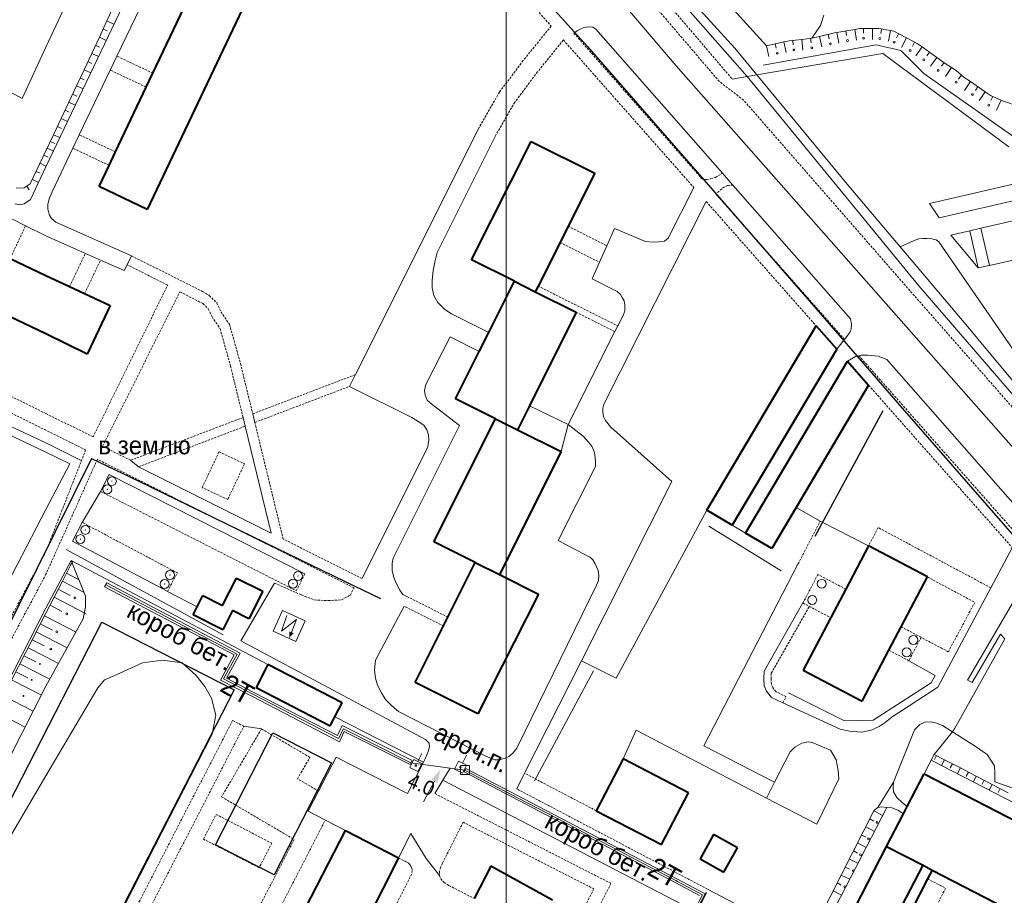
# Model space of a CAD drawing. Extents: x 13 to 4138, y -4831 to -1000.
# Tile 145 of 203: x 2994 to 3213, y -2775 to -2580. Entities that reach past the tile are written whole.
import ezdxf
from ezdxf.enums import TextEntityAlignment as Align

# ---------------------------------------------------------------- set-up
doc = ezdxf.new("R2010")
doc.units = 0
doc.header["$MEASUREMENT"] = 0
doc.linetypes.add('DASHED', pattern=[0.75, 0.5, -0.25])
for name, color, linetype in [('11', 7, 'CONTINUOUS'), ('16', 7, 'CONTINUOUS'), ('18', 7, 'CONTINUOUS'), ('19', 7, 'CONTINUOUS'), ('24', 7, 'CONTINUOUS'), ('37', 7, 'CONTINUOUS'), ('40', 7, 'CONTINUOUS'), ('6', 7, 'CONTINUOUS'), ('7', 7, 'CONTINUOUS'), ('границы команд_1', 10, 'CONTINUOUS'), ('ПЕШЕХОДНЫЕ_ДОРОЖКИ', 3, 'CONTINUOUS'), ('СПОРТИВНЫЕ_ПЛОЩАДКИ', 3, 'CONTINUOUS'), ('ТРОТУАРЫ', 7, 'CONTINUOUS')]:
    doc.layers.add(name, color=color, linetype=linetype)
doc.styles.get("Standard").update_dxf_attribs({"font": 'txt', "height": 0.2})

msp = doc.modelspace()

# ---------------------------------------------------------------- linework, layer by layer
at = {"layer": '11', "color": 253, "linetype": 'Continuous', "lineweight": 0}
for p, q in [((3129.04, -2559.12), (3153.42, -2585.95)), ((3156.15, -2592.28), (3129.74, -2562.18)), ((3153.42, -2585.95), (3158.33, -2591.91)), ((3194.36, -2638.93), (3156.15, -2592.28)), ((3158.33, -2591.91), (3178.77, -2616.69)), ((3178.77, -2616.69), (3190.19, -2630.2)), ((3190.19, -2630.2), (3194.74, -2635.58)), ((3194.74, -2635.58), (3204.46, -2647.06)), ((3236.39, -2687.62), (3194.36, -2638.93)), ((3204.46, -2647.06), (3237.43, -2686.72)), ((3000, -2676), (2965.01, -2659.27)), ((3005.29, -2678.53), (3000, -2676)), ((3000, -2688.71), (3005.29, -2678.53)), ((3012.12, -2684.69), (3014.07, -2680.93)), ((3014.07, -2680.93), (3057.67, -2703.07)), ((3008.09, -2691.62), (3012.12, -2684.69)), ((3012.12, -2684.69), (3012.12, -2684.69)), ((2955.51, -2774.37), (3000, -2688.71)), ((3005.89, -2695.77), (3008.09, -2691.62)), ((3026.02, -2706.44), (3005.89, -2695.77)), ((3000, -2710.74), (3005.61, -2700.07)), ((3005.61, -2700.07), (3049.44, -2723.27)), ((3005.61, -2700.07), (3005.61, -2700.07)), ((3005.61, -2700.07), (3005.61, -2700.07)), ((3026.02, -2706.44), (3027.05, -2706.98)), ((3027.05, -2706.98), (3033.68, -2710.43)), ((2956.03, -2796.2), (3000, -2710.74)), ((3213.49, -2717.54), (3202.34, -2737.6)), ((3184.18, -2735.66), (3197.09, -2727.34)), ((3165.33, -2729.58), (3177.8, -2735.82)), ((3064.3, -2734.94), (3084.09, -2745.02)), ((3177.8, -2735.82), (3184.18, -2735.66)), ((3201.83, -2738.24), (3197.77, -2743.28)), ((3202.34, -2737.6), (3201.83, -2738.24)), ((3088.35, -2749.04), (3143.95, -2777.89)), ((3084.11, -2753.83), (3086.49, -2749.27))]:
    msp.add_line(p, q, dxfattribs=at)
msp.add_solid([(3087.82, -2746.73), (3085.8, -2748.91), (3087.19, -2749.63)], dxfattribs=at)
at = {"layer": '16', "color": 253, "linetype": 'Continuous', "lineweight": 0}
for p, q in [((3052.67, -2711.24), (3050.6, -2715.83)), ((3057.73, -2713.53), (3052.67, -2711.24)), ((3053.65, -2712.33), (3052.45, -2715.86)), ((3052.45, -2715.86), (3055.82, -2713.26)), ((3055.82, -2713.26), (3054.21, -2717.23)), ((3055.66, -2718.12), (3057.73, -2713.53)), ((3050.6, -2715.83), (3055.66, -2718.12))]:
    msp.add_line(p, q, dxfattribs=at)
msp.add_solid([(3054.21, -2717.23), (3054.17, -2715.9), (3055.19, -2716.28)], dxfattribs=at)
at = {"layer": '18', "color": 253, "linetype": 'Continuous', "lineweight": 0}
for p, q in [((2964.26, -2657.24), (3000, -2673.91)), ((3007.86, -2677.85), (3000, -2673.91)), ((3013.07, -2705.93), (3013.53, -2705.06)), ((3013.53, -2705.06), (3043.26, -2720.72)), ((3041.9, -2721.13), (3013.07, -2705.93)), ((3013.47, -2705.58), (3042.6, -2720.96)), ((3043.26, -2720.72), (3040.2, -2726.31)), ((3038.84, -2726.73), (3041.9, -2721.13)), ((3042.6, -2720.96), (3039.56, -2726.48)), ((3045.84, -2730.35), (3038.84, -2726.73)), ((3039.56, -2726.48), (3046.09, -2729.87)), ((3040.2, -2726.31), (3046.3, -2729.47)), ((3046.3, -2729.47), (3064.9, -2739.1)), ((3065.36, -2740.45), (3045.84, -2730.35)), ((3046.09, -2729.87), (3065.14, -2739.76)), ((3064.9, -2739.1), (3065.97, -2736.87)), ((3065.14, -2739.76), (3066.28, -2737.6)), ((3066.43, -2738.21), (3065.36, -2740.45)), ((3065.97, -2736.87), (3081.54, -2744.66)), ((3066.28, -2737.6), (3081.29, -2745.16)), ((3081.1, -2745.55), (3066.43, -2738.21)), ((3081.04, -2746.2), (3081.93, -2744.41)), ((3081.54, -2744.66), (3081.1, -2745.55)), ((3081.93, -2744.41), (3083.72, -2745.31)), ((3082.83, -2744.86), (3083.72, -2743.07)), ((3090.98, -2746.6), (3091.87, -2744.82)), ((3091.87, -2744.82), (3093.66, -2745.71)), ((3092.77, -2745.26), (3093.66, -2743.47)), ((3082.83, -2747.1), (3081.04, -2746.2)), ((3081.29, -2745.16), (3093.31, -2746.79)), ((3083.72, -2745.31), (3082.83, -2747.1)), ((3092.77, -2747.5), (3090.98, -2746.6)), ((3092.3, -2747.79), (3092.3, -2745.79)), ((3092.3, -2745.79), (3094.3, -2745.79)), ((3092.3, -2747.79), (3092.3, -2745.79)), ((3092.3, -2745.79), (3094.3, -2745.79)), ((3093.66, -2745.71), (3092.77, -2747.5)), ((3093.51, -2746.41), (3093.1, -2747.19)), ((3093.31, -2746.79), (3105.16, -2753.01)), ((3140.47, -2771.03), (3093.51, -2746.41)), ((3094.3, -2745.79), (3094.3, -2747.79)), ((3094.3, -2745.79), (3094.3, -2747.79)), ((3094.3, -2747.79), (3092.3, -2747.79)), ((3094.3, -2747.79), (3092.3, -2747.79)), ((3093.1, -2747.19), (3140.24, -2771.91)), ((3105.16, -2753.01), (3113.91, -2757.55)), ((3113.91, -2757.55), (3119.79, -2760.68)), ((3119.79, -2760.68), (3127.48, -2764.69)), ((3127.48, -2764.69), (3134.52, -2768.38)), ((3134.52, -2768.38), (3140.27, -2771.41)), ((3146.76, -2774.33), (3140.47, -2771.03)), ((3140.24, -2771.91), (3145.56, -2774.7)), ((3140.27, -2771.41), (3140.64, -2771.61)), ((3140.64, -2771.61), (3146.17, -2774.54)), ((3146.17, -2774.54), (3144.35, -2778.1)), ((3144.73, -2778.31), (3146.76, -2774.33))]:
    msp.add_line(p, q, dxfattribs=at)
for centre in [(3082.38, -2745.76), (3092.32, -2746.16)]:
    msp.add_ellipse(centre, major_axis=(-0.121, 0.121), ratio=1, start_param=3.463343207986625, end_param=9.746528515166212, dxfattribs=at)
at = {"layer": '24', "color": 253, "linetype": 'DASHED', "lineweight": 0}
for p, q in [((3088.26, -2521.14), (3149.89, -2593.35)), ((3091.02, -2520.45), (3152.81, -2592.85)), ((3065.61, -2528.02), (3112.49, -2581.05)), ((3112.49, -2581.05), (3106.28, -2588.73)), ((3117.54, -2582.61), (3146, -2614.97)), ((3115.22, -2584.15), (3109.49, -2591.24)), ((3115.22, -2584.15), (3144.27, -2617.02)), ((3023.81, -2591.55), (3015.81, -2587.75)), ((3106.28, -2588.73), (3100.99, -2595.75)), ((3022.33, -2594.66), (3014.32, -2590.86)), ((3109.49, -2591.24), (3104.39, -2598)), ((3155.34, -2597.55), (3149.89, -2593.35)), ((3100.99, -2595.75), (3096.44, -2603.68)), ((3192.36, -2639.97), (3155.34, -2597.55)), ((3104.39, -2598), (3100.19, -2605.33)), ((3015.48, -2609.09), (3007.43, -2605.27)), ((3014.06, -2612.08), (3006, -2608.25)), ((3146, -2614.97), (3146.57, -2615.22)), ((3146.57, -2615.22), (3147.18, -2615.22)), ((3147.18, -2615.22), (3148, -2615.09)), ((3148, -2615.09), (3149.1, -2614.76)), ((3149.1, -2614.76), (3150.64, -2613.83)), ((3151.06, -2616.84), (3149.14, -2618.43)), ((3151.79, -2616.59), (3151.06, -2616.84)), ((3152.97, -2616.48), (3151.79, -2616.59)), ((3149.14, -2618.43), (3177.82, -2650.87)), ((3147.02, -2620.13), (3171.51, -2647.84)), ((2995.48, -2625.53), (2992.02, -2632.86)), ((3116.28, -2625.65), (3124.9, -2629.97)), ((3114.47, -2629.27), (3123.26, -2633.67)), ((3005.27, -2639.09), (3008.78, -2631.69)), ((3019.07, -2632.25), (3034.9, -2640.17)), ((3000, -2671.09), (2923.19, -2633.05)), ((3008.61, -2640.64), (3012.16, -2633.18)), ((3027.11, -2638.74), (3018.09, -2634.22)), ((3010.52, -2672.57), (3027.11, -2638.74)), ((3109.61, -2638.98), (3127.35, -2647.86)), ((3012.61, -2674.66), (3029.85, -2640.22)), ((3029.85, -2640.22), (3034.97, -2642.87)), ((3034.9, -2640.17), (3036.38, -2641.06)), ((3036.38, -2641.06), (3038.02, -2642.71)), ((3235.46, -2689), (3192.36, -2639.97)), ((3034.97, -2642.87), (3036.14, -2644.04)), ((3038.02, -2642.71), (3038.97, -2644.7)), ((3036.14, -2644.04), (3036.99, -2645.83)), ((3036.99, -2645.83), (3038.78, -2648.45)), ((3038.97, -2644.7), (3040.87, -2647.48)), ((3118.09, -2644.81), (3126.71, -2649.12)), ((3040.87, -2647.48), (3043.32, -2656.22)), ((3038.78, -2648.45), (3041.12, -2656.8)), ((3000, -2667.37), (2968.94, -2652.03)), ((3181.01, -2654.47), (3216.56, -2694.68)), ((3041.12, -2656.8), (3043.89, -2668.24)), ((3043.32, -2656.22), (3046.04, -2667.42)), ((3046.04, -2667.42), (3068.9, -2658.7)), ((3046.51, -2669.35), (3067.59, -2661.31)), ((3183.19, -2661.05), (3215.18, -2697.25)), ((3010.52, -2672.57), (3000, -2667.37)), ((3018.85, -2677.78), (3043.89, -2668.24)), ((3020.65, -2679.21), (3044.36, -2670.17)), ((3052.82, -2695.31), (3046.51, -2669.35)), ((3008.84, -2675.47), (3000, -2671.09)), ((3018.85, -2677.78), (3012.61, -2674.66)), ((3008.84, -2675.47), (3000, -2698.1)), ((3034.8, -2683.84), (3038.54, -2675.89)), ((3038.54, -2675.89), (3044.22, -2678.56)), ((3011.45, -2677.56), (3000, -2703.17)), ((3068.6, -2706.17), (3011.45, -2677.56)), ((3044.22, -2678.56), (3040.48, -2686.51)), ((3040.48, -2686.51), (3034.8, -2683.84)), ((3167.46, -2700.89), (3172.41, -2691.31)), ((3185.33, -2692.77), (3183.14, -2696.86)), ((3210.4, -2706.18), (3185.33, -2692.77)), ((3070.38, -2704.1), (3052.82, -2695.31)), ((3000, -2698.1), (2945.25, -2801.08)), ((3000, -2703.17), (2944.93, -2806.75)), ((3050.87, -2705.11), (3056.91, -2707.78)), ((3196.27, -2703.77), (3206.83, -2709.42)), ((3067.82, -2707.78), (3068.6, -2706.17)), ((3056.91, -2707.78), (3059.72, -2708.87)), ((3059.72, -2708.87), (3062.84, -2709.03)), ((3062.84, -2709.03), (3065.8, -2708.87)), ((3065.8, -2708.87), (3067.82, -2707.78)), ((3089.52, -2712.69), (3080.83, -2708.34)), ((3206.83, -2709.42), (3200.93, -2720.45)), ((3088.52, -2714.68), (3079.78, -2710.3)), ((3161.51, -2725.21), (3169.99, -2710.32)), ((3200.93, -2720.45), (3194.87, -2717.21)), ((3161.47, -2726.44), (3161.51, -2725.21)), ((3161.53, -2727.65), (3161.47, -2726.44)), ((3161.83, -2728.4), (3161.53, -2727.65)), ((3162.57, -2729.32), (3161.83, -2728.4)), ((3164.78, -2730.42), (3162.57, -2729.32)), ((3164.1, -2731.82), (3164.78, -2730.42)), ((3041.57, -2735.73), (3004.49, -2807.66)), ((3044.06, -2737.01), (3041.57, -2735.73)), ((3008.55, -2805.91), (3044.06, -2737.01)), ((3048, -2737.6), (3039.11, -2752.74)), ((3058.8, -2743.95), (3048, -2737.6)), ((3056.01, -2748.7), (3058.8, -2743.95)), ((3060.7, -2751.46), (3056.01, -2748.7)), ((3122.55, -2755.87), (3106.58, -2747.47)), ((3147.3, -2773.29), (3104.82, -2750.95)), ((3039.11, -2752.74), (3055.26, -2762.23)), ((3086.57, -2752.01), (3125.8, -2772.02)), ((3031.23, -2818.04), (3062.22, -2757.92)), ((3035.06, -2762.15), (3037.89, -2756.66)), ((3037.89, -2756.66), (3050.3, -2763.07)), ((3122.55, -2755.87), (3122.55, -2755.87)), ((3092.91, -2758.39), (3088.28, -2767.56)), ((3122.03, -2773.24), (3092.91, -2758.39)), ((3055.26, -2762.23), (3027.66, -2815.76)), ((3047.47, -2768.55), (3035.06, -2762.15)), ((3050.3, -2763.07), (3047.47, -2768.55)), ((3078.5, -2766.31), (3080.74, -2767.52)), ((3080.74, -2767.52), (3081.15, -2767.97)), ((3081.15, -2767.97), (3081.4, -2768.5)), ((3081.4, -2768.5), (3081.56, -2769.12)), ((3087.87, -2768.38), (3087.66, -2769.28)), ((3088.28, -2767.56), (3087.87, -2768.38)), ((3081.48, -2769.9), (3074.37, -2783.91)), ((3081.56, -2769.12), (3081.48, -2769.9)), ((3087.66, -2769.28), (3087.62, -2770.26)), ((3087.62, -2770.26), (3087.91, -2770.99)), ((3087.91, -2770.99), (3088.64, -2771.81)), ((3196.33, -2771), (3200.32, -2773.06)), ((3088.64, -2771.81), (3089.74, -2772.47)), ((3089.74, -2772.47), (3095.34, -2775.38)), ((3104.75, -2807.11), (3122.03, -2773.24)), ((3125.8, -2772.02), (3112.02, -2799.04)), ((3147.3, -2773.29), (3147.3, -2773.29)), ((3200.32, -2773.06), (3198.66, -2776.26))]:
    msp.add_line(p, q, dxfattribs=at)
at = {"layer": '24', "color": 253, "linetype": 'Continuous', "lineweight": 0}
for p, q in [((3000, -2612.38), (3041.07, -2526.32)), ((3087.45, -2527.82), (3140.36, -2589.91)), ((3147.6, -2571.21), (3160.43, -2585.46)), ((3015.81, -2587.75), (3022.73, -2573.28)), ((3117.54, -2582.61), (3118.26, -2582.14)), ((3118.26, -2582.14), (3118.96, -2581.73)), ((3118.96, -2581.73), (3119.65, -2581.48)), ((3119.65, -2581.48), (3120.3, -2581.32)), ((3120.3, -2581.32), (3120.96, -2581.2)), ((3120.96, -2581.2), (3121.78, -2581.32)), ((3121.78, -2581.32), (3122.43, -2581.73)), ((3122.43, -2581.73), (3150.64, -2613.83)), ((3014.32, -2590.86), (3015.81, -2587.75)), ((3158.33, -2591.91), (3186.32, -2587.14)), ((3186.32, -2587.14), (3214.44, -2607.96)), ((3007.43, -2605.27), (3014.32, -2590.86)), ((3140.36, -2589.91), (3231.12, -2692.9)), ((3152.81, -2592.85), (3156.15, -2592.28)), ((3156.15, -2592.28), (3158.33, -2591.91)), ((3096.44, -2603.68), (3068.9, -2658.7)), ((3006, -2608.25), (3007.43, -2605.27)), ((3100.19, -2605.33), (3087.1, -2631.49)), ((3001.36, -2617.96), (3006, -2608.25)), ((3000, -2612.38), (2996.59, -2619.7)), ((3150.64, -2613.83), (3152.97, -2616.48)), ((3221.77, -2614.81), (3196.73, -2620.54)), ((3144.27, -2617.02), (3138.56, -2628.32)), ((3152.97, -2616.48), (3179.12, -2646.24)), ((2996.59, -2619.7), (2995.18, -2620.68)), ((3000.41, -2620.82), (3000.7, -2619.53)), ((3000.7, -2619.53), (3001.36, -2617.96)), ((3222.57, -2618.32), (3198.86, -2623.74)), ((2994.34, -2620.88), (2993.09, -2620.62)), ((2995.18, -2620.68), (2994.34, -2620.88)), ((3000.39, -2621.87), (3000.41, -2620.82)), ((3000.78, -2623.2), (3000.39, -2621.87)), ((3147.02, -2620.13), (3124.2, -2665.3)), ((3196.73, -2620.54), (3198.86, -2623.74)), ((2992.26, -2623.92), (2995.48, -2625.53)), ((3001.25, -2623.9), (3000.78, -2623.2)), ((3002.18, -2624.76), (3001.25, -2623.9)), ((3223.55, -2622.58), (3208.2, -2626.09)), ((2995.48, -2625.53), (3000, -2627.8)), ((3019.07, -2632.25), (3002.18, -2624.76)), ((3126.6, -2626.15), (3124.9, -2629.97)), ((3133.53, -2629.04), (3126.6, -2626.15)), ((3208.2, -2626.09), (3205.7, -2626.66)), ((3208.2, -2626.09), (3210.1, -2634.39)), ((3000, -2627.8), (3008.78, -2631.69)), ((3138.56, -2628.32), (3137.74, -2628.96)), ((3193.32, -2628.79), (3194.34, -2628.45)), ((3194.34, -2628.45), (3195.36, -2628.35)), ((3195.36, -2628.35), (3196.13, -2628.35)), ((3196.13, -2628.35), (3197.24, -2628.45)), ((3197.24, -2628.45), (3198.26, -2628.64)), ((3198.26, -2628.64), (3198.84, -2629.13)), ((3201.46, -2627.63), (3205.7, -2626.66)), ((3207.58, -2634.87), (3201.46, -2627.63)), ((3205.7, -2626.66), (3207.58, -2634.87)), ((3124.9, -2629.97), (3123.26, -2633.67)), ((3135.24, -2629.2), (3133.53, -2629.04)), ((3136.49, -2629.12), (3135.24, -2629.2)), ((3137.74, -2628.96), (3136.49, -2629.12)), ((3190.19, -2630.2), (3193.32, -2628.79)), ((3198.84, -2629.13), (3237.38, -2685.21)), ((3008.78, -2631.69), (3012.16, -2633.18)), ((3018.09, -2634.22), (3019.07, -2632.25)), ((3087.1, -2631.49), (3086.66, -2633.3)), ((3210.1, -2634.39), (3225.44, -2630.88)), ((3012.16, -2633.18), (3017.44, -2635.52)), ((3017.44, -2635.52), (3018.09, -2634.22)), ((3086.66, -2633.3), (3086.19, -2635.48)), ((3123.26, -2633.67), (3121.61, -2637.39)), ((3210.1, -2634.39), (3207.58, -2634.87)), ((3086.19, -2635.48), (3086.04, -2637.67)), ((3121.61, -2637.39), (3127.22, -2640.17)), ((3086.04, -2637.67), (3086.04, -2639.38)), ((3086.04, -2639.38), (3086.35, -2641.1)), ((3086.35, -2641.1), (3087.28, -2642.66)), ((3127.22, -2640.17), (3127.92, -2640.88)), ((3127.92, -2640.88), (3128.31, -2641.5)), ((3128.31, -2641.5), (3128.77, -2642.28)), ((3087.28, -2642.66), (3088.84, -2644.22)), ((3128.77, -2642.28), (3128.93, -2643.14)), ((3128.93, -2643.14), (3128.93, -2643.92)), ((3128.93, -2643.92), (3128.93, -2644.46)), ((3088.84, -2644.22), (3090.33, -2645.16)), ((3090.33, -2645.16), (3098.6, -2649.3)), ((3128.53, -2645.51), (3127.35, -2647.86)), ((3128.93, -2644.46), (3128.53, -2645.51)), ((3127.35, -2647.86), (3126.71, -2649.12)), ((3179.12, -2646.24), (3179.37, -2647.47)), ((3179.37, -2647.47), (3179.29, -2648.53)), ((3090.02, -2650.31), (3084.56, -2660.91)), ((3096.48, -2653.54), (3090.02, -2650.31)), ((3096.48, -2653.54), (3090.02, -2650.31)), ((3126.71, -2649.12), (3116.25, -2669.82)), ((3178.55, -2649.92), (3177.82, -2650.87)), ((3179.08, -2649.18), (3178.55, -2649.92)), ((3179.29, -2648.53), (3179.08, -2649.18)), ((3177.45, -2651.35), (3176.08, -2653)), ((3177.82, -2650.87), (3177.45, -2651.35)), ((3178.47, -2655.71), (3180.24, -2654.65)), ((3180.24, -2654.65), (3181.01, -2654.47)), ((3181.01, -2654.47), (3181.63, -2654.33)), ((3181.63, -2654.33), (3183.1, -2654.33)), ((3183.1, -2654.33), (3185.31, -2654.57)), ((3185.31, -2654.57), (3187.27, -2655.31)), ((3187.27, -2655.31), (3216.32, -2688.47)), ((3068.9, -2658.7), (3067.59, -2661.31)), ((3067.59, -2661.31), (3081.45, -2668.25)), ((3067.59, -2661.31), (3081.45, -2668.25)), ((3084.56, -2660.91), (3084.29, -2662.22)), ((3084.29, -2662.22), (3084.45, -2663.24)), ((3084.45, -2663.24), (3084.92, -2664.41)), ((3084.92, -2664.41), (3086.01, -2665.34)), ((3086.01, -2665.34), (3092.12, -2670)), ((3124.2, -2665.3), (3123.99, -2666.2)), ((3046.04, -2667.42), (3046.51, -2669.35)), ((3123.99, -2666.2), (3123.99, -2667.06)), ((3123.99, -2667.06), (3124.15, -2668)), ((3124.15, -2668), (3124.62, -2668.93)), ((3043.89, -2668.24), (3044.36, -2670.17)), ((3044.36, -2670.17), (3050.15, -2693.98)), ((3092.12, -2670), (3077.32, -2699.56)), ((3081.45, -2668.25), (3082.87, -2669.14)), ((3082.87, -2669.14), (3084.12, -2669.92)), ((3084.12, -2669.92), (3084.82, -2671.01)), ((3116.25, -2669.82), (3119.67, -2672.47)), ((3124.62, -2668.93), (3125.71, -2670.34)), ((3084.82, -2671.01), (3085.21, -2672.1)), ((3085.21, -2672.1), (3085.29, -2673.19)), ((3119.67, -2672.47), (3120.84, -2673.72)), ((3125.71, -2670.34), (3139.38, -2682.53)), ((3085.29, -2673.19), (3085.07, -2674.75)), ((3120.84, -2673.72), (3121.54, -2674.66)), ((3121.54, -2674.66), (3122.01, -2675.67)), ((3085.07, -2674.75), (3070.38, -2704.1)), ((3122.01, -2675.67), (3122.24, -2676.45)), ((3122.24, -2676.45), (3122.32, -2677.31)), ((3018.85, -2677.78), (3020.65, -2679.21)), ((3122.32, -2677.31), (3122.39, -2678.09)), ((3122.39, -2678.09), (3122.4, -2679.13)), ((3050.15, -2693.98), (3020.65, -2679.21)), ((3122.4, -2679.13), (3114.07, -2695.61)), ((3139.38, -2682.53), (3119.24, -2722.41)), ((3152.82, -2692.22), (3155.78, -2693.98)), ((3183.14, -2696.86), (3172.41, -2691.31)), ((3114.07, -2695.61), (3121.23, -2699.4)), ((3215.18, -2697.25), (3210.4, -2706.18)), ((3077.32, -2699.56), (3077.06, -2700.68)), ((3077.06, -2700.68), (3077.06, -2702.32)), ((3121.23, -2699.4), (3121.77, -2699.95)), ((3121.77, -2699.95), (3122.32, -2700.81)), ((3122.32, -2700.81), (3122.63, -2701.51)), ((3167.46, -2700.89), (3146.53, -2741.35)), ((3077.06, -2702.32), (3077.45, -2703.88)), ((3122.63, -2701.51), (3122.94, -2702.29)), ((3122.94, -2702.29), (3123.1, -2703.46)), ((3205.19, -2726.72), (3219.08, -2702.94)), ((3050.87, -2705.11), (3043.39, -2717.96)), ((3077.45, -2703.88), (3078, -2705.13)), ((3078, -2705.13), (3078.78, -2706.69)), ((3123.02, -2704.55), (3122.63, -2705.56)), ((3123.1, -2703.46), (3123.02, -2704.55)), ((3078.78, -2706.69), (3079.5, -2707.68)), ((3122.63, -2705.56), (3104.89, -2741.9)), ((3210.4, -2706.18), (3198.56, -2728.33)), ((3079.5, -2707.68), (3080.83, -2708.34)), ((3159.9, -2724.75), (3168.55, -2709.56)), ((3073.37, -2722.28), (3079.78, -2710.3)), ((3043.39, -2717.96), (3084.52, -2739.99)), ((3212.57, -2716.47), (3206.26, -2727.27)), ((3213.49, -2717.54), (3212.57, -2716.47)), ((3073.13, -2724.44), (3073.37, -2722.28)), ((3119.24, -2722.41), (3106.58, -2747.47)), ((3192.13, -2722.41), (3198.03, -2725.72)), ((3073.37, -2726.31), (3073.13, -2724.44)), ((3159.84, -2726.45), (3159.9, -2724.75)), ((3073.83, -2727.87), (3073.37, -2726.31)), ((3159.92, -2728), (3159.84, -2726.45)), ((3198.03, -2725.72), (3197.09, -2727.34)), ((3206.26, -2727.27), (3205.19, -2726.72)), ((3074.69, -2729.59), (3073.83, -2727.87)), ((3160.41, -2729.23), (3159.92, -2728)), ((3161.53, -2730.64), (3160.41, -2729.23)), ((3198.56, -2728.33), (3190.72, -2733.4)), ((3075.63, -2731.07), (3074.69, -2729.59)), ((3077.03, -2732.47), (3075.63, -2731.07)), ((3164.1, -2731.82), (3161.53, -2730.64)), ((3078.51, -2733.72), (3077.03, -2732.47)), ((3097.96, -2743.69), (3078.51, -2733.72)), ((3176.83, -2737.65), (3164.1, -2731.82)), ((3190.72, -2733.4), (3188.43, -2734.95)), ((3188.43, -2734.95), (3186.88, -2736.18)), ((3197.1, -2736.03), (3195.71, -2736.11)), ((3198.32, -2736.36), (3197.1, -2736.03)), ((3131.42, -2737.91), (3128.53, -2744.31)), ((3160.45, -2753), (3131.42, -2737.91)), ((3179.03, -2738.14), (3176.83, -2737.65)), ((3181.65, -2738.3), (3179.03, -2738.14)), ((3183.77, -2737.9), (3181.65, -2738.3)), ((3185.57, -2737.08), (3183.77, -2737.9)), ((3186.88, -2736.18), (3185.57, -2737.08)), ((3193.42, -2737.83), (3188.7, -2749.5)), ((3194.57, -2736.61), (3193.42, -2737.83)), ((3195.71, -2736.11), (3194.57, -2736.61)), ((3199.63, -2736.85), (3198.32, -2736.36)), ((3201.83, -2738.24), (3199.63, -2736.85)), ((3206.9, -2741.43), (3201.83, -2738.24)), ((3084.52, -2739.99), (3085.33, -2740.76)), ((3085.21, -2742.51), (3084.46, -2744.31)), ((3085.38, -2741.54), (3085.21, -2742.51)), ((3085.33, -2740.76), (3085.38, -2741.54)), ((3104.89, -2741.9), (3103.95, -2742.99)), ((3146.53, -2741.35), (3162.22, -2749.47)), ((3165.7, -2742.75), (3166.75, -2741.71)), ((3166.75, -2741.71), (3168.31, -2740.78)), ((3168.31, -2740.78), (3169.71, -2740.47)), ((3169.71, -2740.47), (3170.64, -2740.62)), ((3170.64, -2740.62), (3174.69, -2742.34)), ((3174.69, -2742.34), (3175.94, -2744.52)), ((3209.6, -2743.31), (3206.9, -2741.43)), ((3064.6, -2743.9), (3060.7, -2751.46)), ((3080.53, -2752), (3064.6, -2743.9)), ((3084.46, -2744.31), (3084.09, -2745.02)), ((3099.98, -2744.47), (3097.96, -2743.69)), ((3100.92, -2744.47), (3099.98, -2744.47)), ((3102.24, -2744.16), (3100.92, -2744.47)), ((3103.1, -2743.77), (3102.24, -2744.16)), ((3103.95, -2742.99), (3103.1, -2743.77)), ((3162.22, -2749.47), (3165.7, -2742.75)), ((3175.94, -2744.52), (3176.41, -2746.86)), ((3195.54, -2747.59), (3197.11, -2744.55)), ((3197.11, -2744.55), (3254.98, -2774.43)), ((3211.23, -2745.85), (3209.6, -2743.31)), ((3084.09, -2745.02), (3080.53, -2752)), ((3088.35, -2749.04), (3089.98, -2746.34)), ((3176.41, -2746.86), (3176.56, -2748.73)), ((3211.31, -2747.32), (3211.23, -2745.85)), ((3086.57, -2752.01), (3088.35, -2749.04)), ((3106.58, -2747.47), (3104.82, -2750.95)), ((3176.56, -2748.73), (3171.62, -2758.81)), ((3211.31, -2749.36), (3211.31, -2747.32)), ((3188.7, -2749.5), (3185.27, -2755.14)), ((3188.7, -2749.5), (3188.62, -2750.48)), ((3188.62, -2750.48), (3188.7, -2751.63)), ((3227.16, -2755.09), (3211.31, -2749.36)), ((3058.39, -2755.95), (3060.7, -2751.46)), ((3060.7, -2751.46), (3058.39, -2755.95)), ((3171.62, -2758.81), (3160.45, -2753)), ((3188.7, -2751.63), (3189.43, -2752.85)), ((3189.43, -2752.85), (3190.74, -2754.08)), ((3167.93, -2792.53), (3187.26, -2755.1)), ((3186.16, -2754.98), (3185.27, -2755.14)), ((3187.26, -2755.1), (3186.16, -2754.98)), ((3188.37, -2755.22), (3187.26, -2755.1)), ((3189.68, -2755.72), (3188.37, -2755.22)), ((3190.94, -2756.49), (3189.68, -2755.72)), ((3190.74, -2754.08), (3191.77, -2754.89)), ((3058.39, -2755.95), (3062.22, -2757.92)), ((3058.39, -2755.95), (3058.39, -2755.95)), ((3062.22, -2757.92), (3066.68, -2760.22)), ((3078.5, -2766.31), (3081.27, -2760.93)), ((3081.27, -2760.93), (3084.7, -2766.49)), ((3084.7, -2766.49), (3087.62, -2770.26)), ((3160.32, -2780.08), (3147.3, -2773.29))]:
    msp.add_line(p, q, dxfattribs=at)
at = {"layer": '37', "color": 253, "linetype": 'Continuous', "lineweight": 0}
for p, q in [((3013.6, -2579.91), (3015.3, -2576.28)), ((3011.9, -2583.53), (3013.6, -2579.91)), ((3013.6, -2579.91), (3015.15, -2580.64)), ((3012.75, -2581.72), (3013.65, -2582.14)), ((3172.23, -2583.36), (3175.58, -2582.59)), ((3175.58, -2582.59), (3176.14, -2582.49)), ((3176.14, -2582.49), (3180.08, -2581.81)), ((3176.14, -2582.49), (3176.54, -2584.86)), ((3178.11, -2582.15), (3178.28, -2583.14)), ((3180.08, -2581.81), (3181.21, -2581.62)), ((3180.08, -2581.81), (3180.49, -2584.18)), ((3181.21, -2581.62), (3184.06, -2581.62)), ((3182.06, -2581.62), (3182.06, -2582.62)), ((3184.06, -2581.62), (3184.06, -2584.02)), ((3184.06, -2581.62), (3185.47, -2581.62)), ((3185.47, -2581.62), (3188.02, -2582.07)), ((3186.05, -2581.72), (3185.88, -2582.7)), ((3188.02, -2582.07), (3187.6, -2584.43)), ((3188.02, -2582.07), (3188.77, -2582.2)), ((3188.77, -2582.2), (3191.65, -2583.69)), ((3010.2, -2587.15), (3011.9, -2583.53)), ((3011.9, -2583.53), (3013.43, -2584.24)), ((3160.43, -2585.46), (3164.34, -2584.59)), ((3164.34, -2584.59), (3165.5, -2584.34)), ((3164.34, -2584.59), (3164.86, -2586.94)), ((3165.5, -2584.34), (3168.29, -2584.01)), ((3166.3, -2584.24), (3166.42, -2585.24)), ((3168.29, -2584.01), (3170.54, -2583.75)), ((3168.29, -2584.01), (3168.57, -2586.4)), ((3170.28, -2583.78), (3170.39, -2584.78)), ((3170.54, -2583.75), (3172.23, -2583.36)), ((3172.23, -2583.36), (3172.77, -2585.7)), ((3174.18, -2582.91), (3174.41, -2583.89)), ((3189.87, -2582.77), (3189.41, -2583.66)), ((3191.65, -2583.69), (3190.54, -2585.82)), ((3191.65, -2583.69), (3194.01, -2584.92)), ((3193.42, -2584.61), (3192.96, -2585.5)), ((3011.05, -2585.34), (3011.95, -2585.76)), ((3160.43, -2585.46), (3160.95, -2587.8)), ((3162.39, -2585.03), (3162.6, -2586)), ((3195.1, -2585.69), (3193.73, -2587.65)), ((3194.01, -2584.92), (3195.1, -2585.69)), ((3195.1, -2585.69), (3195.95, -2586.28)), ((3195.95, -2586.28), (3198.35, -2588.03)), ((3196.73, -2586.85), (3196.14, -2587.66)), ((3008.5, -2590.77), (3010.2, -2587.15)), ((3009.35, -2588.96), (3010.25, -2589.38)), ((3010.2, -2587.15), (3011.7, -2587.86)), ((3198.35, -2588.03), (3196.94, -2589.97)), ((3198.35, -2588.03), (3200.21, -2589.38)), ((3006.8, -2594.39), (3008.5, -2590.77)), ((3008.5, -2590.77), (3009.98, -2591.47)), ((3199.97, -2589.2), (3199.38, -2590.01)), ((3200.21, -2589.38), (3201.64, -2590.3)), ((3201.64, -2590.3), (3200.34, -2592.32)), ((3201.64, -2590.3), (3202.7, -2590.97)), ((3202.7, -2590.97), (3204.48, -2592.49)), ((3007.65, -2592.58), (3008.55, -2593.01)), ((3203.85, -2591.95), (3203.23, -2592.85)), ((3204.48, -2592.49), (3205.86, -2593.42)), ((3205.86, -2593.42), (3204.51, -2595.41)), ((3205.86, -2593.42), (3209.17, -2595.67)), ((3005.1, -2598.01), (3006.8, -2594.39)), ((3006.8, -2594.39), (3008.26, -2595.07)), ((3207.51, -2594.55), (3206.95, -2595.37)), ((3209.17, -2595.67), (3207.82, -2597.65)), ((3209.17, -2595.67), (3210.49, -2596.57)), ((3005.95, -2596.2), (3006.85, -2596.63)), ((3210.86, -2596.73), (3210.43, -2597.64)), ((3210.49, -2596.57), (3212.67, -2597.57)), ((3212.67, -2597.57), (3211.66, -2599.75)), ((3212.67, -2597.57), (3213.01, -2597.73)), ((3213.01, -2597.73), (3216.45, -2598.88)), ((3003.4, -2601.63), (3005.1, -2598.01)), ((3004.25, -2599.82), (3005.15, -2600.25)), ((3005.1, -2598.01), (3006.54, -2598.69)), ((3001.7, -2605.25), (3003.4, -2601.63)), ((3003.4, -2601.63), (3004.81, -2602.3)), ((3002.55, -2603.44), (3003.45, -2603.87)), ((3000, -2608.87), (3001.7, -2605.25)), ((3001.7, -2605.25), (3003.09, -2605.91)), ((2996.52, -2616.21), (3000, -2608.87)), ((3000.3, -2608.23), (3001.74, -2608.9)), ((3001.01, -2606.73), (3002, -2607.2)), ((3000, -2610.01), (2999.57, -2609.8)), ((3000.47, -2610.24), (3000, -2610.01)), ((3000, -2612.23), (2998.71, -2611.61)), ((3000.06, -2612.26), (3000, -2612.23)), ((2998.37, -2615.88), (2996.99, -2615.22)), ((2998.75, -2613.85), (2997.85, -2613.42)), ((2993.37, -2617.19), (2995.19, -2617.05)), ((2995.19, -2617.05), (2996.52, -2616.21)), ((2996.29, -2617.54), (2995.75, -2616.7)), ((3005.49, -2701.16), (3005.96, -2700.25)), ((3008.82, -2708.04), (3005.61, -2700.07)), ((3003.66, -2704.72), (3005.49, -2701.16)), ((3004.57, -2702.94), (3007.24, -2704.31)), ((3001.83, -2708.27), (3003.66, -2704.72)), ((3003.66, -2704.72), (3008.52, -2707.22)), ((3002.74, -2706.49), (3005.41, -2707.87)), ((3000, -2711.83), (3001.83, -2708.27)), ((3001.83, -2708.27), (3008.98, -2711.95)), ((3008.82, -2710.49), (3008.82, -2708.04)), ((2956.48, -2796.42), (3000, -2711.83)), ((3000.91, -2710.05), (3003.58, -2711.42)), ((3008.33, -2713.11), (3008.82, -2710.49)), ((3000, -2712.6), (2999.69, -2712.43)), ((3006.7, -2716.05), (3000, -2712.6)), ((3000, -2728.12), (3008.33, -2713.11)), ((3000, -2717.09), (2997.86, -2715.99)), ((3000, -2714.84), (2998.77, -2714.21)), ((3001.44, -2715.59), (3000, -2714.84)), ((2999.61, -2719.14), (2996.94, -2717.77)), ((3004.76, -2719.54), (3000, -2717.09)), ((3000, -2721.59), (2996.03, -2719.55)), ((2997.78, -2722.7), (2995.11, -2721.33)), ((3002.82, -2723.04), (3000, -2721.59)), ((2995.95, -2726.26), (2993.28, -2724.89)), ((3000, -2726.09), (2994.2, -2723.11)), ((2999, -2730.08), (2992.37, -2726.66)), ((3000.88, -2726.54), (3000, -2726.09)), ((2983.97, -2759.58), (3000, -2728.12)), ((2997.19, -2733.64), (2990.54, -2730.22)), ((2995.37, -2737.2), (2988.71, -2733.78)), ((3197.11, -2744.55), (3197.77, -2743.28)), ((3197.77, -2743.28), (3200.06, -2744.47)), ((3198.28, -2743.55), (3197.82, -2744.44)), ((3200.06, -2744.47), (3199.4, -2745.73)), ((3200.06, -2744.47), (3203.61, -2746.3)), ((3201.83, -2745.38), (3201.37, -2746.27)), ((3203.61, -2746.3), (3202.95, -2747.57)), ((3203.61, -2746.3), (3207.16, -2748.14)), ((3205.39, -2747.22), (3204.93, -2748.11)), ((3207.16, -2748.14), (3206.51, -2749.4)), ((3207.16, -2748.14), (3210.72, -2749.97)), ((3208.94, -2749.06), (3208.48, -2749.95)), ((3210.72, -2749.97), (3210.06, -2751.24)), ((3210.72, -2749.97), (3214.27, -2751.81)), ((3212.49, -2750.89), (3212.03, -2751.78)), ((3166.21, -2791.55), (3184.45, -2755.72)), ((3184.45, -2755.72), (3185.27, -2755.14)), ((3184.34, -2758.13), (3183.45, -2757.67)), ((3186.34, -2756.9), (3184.36, -2755.89)), ((3184.5, -2760.45), (3182.55, -2759.45)), ((3182.53, -2761.69), (3181.64, -2761.24)), ((3182.66, -2764.01), (3180.73, -2763.02)), ((3180.83, -2767.56), (3178.92, -2766.59)), ((3180.72, -2765.26), (3179.82, -2764.8)), ((3178.9, -2768.82), (3178.01, -2768.37)), ((3178.99, -2771.11), (3177.1, -2770.15)), ((3177.09, -2772.39), (3176.2, -2771.93)), ((3177.16, -2774.67), (3175.29, -2773.71))]:
    msp.add_line(p, q, dxfattribs=at)
for centre, radius in [((3174.66, -2585), 0.2), ((3178.47, -2584.27), 0.2), ((3182.06, -2583.76), 0.2), ((3185.67, -2583.83), 0.2), ((3188.88, -2584.67), 0.2), ((3162.85, -2587.12), 0.2), ((3166.55, -2586.37), 0.2), ((3170.52, -2585.91), 0.2), ((3192.43, -2586.51), 0.2), ((3195.47, -2588.58), 0.2), ((3198.7, -2590.93), 0.2), ((3202.69, -2593.56), 0.2), ((3206.3, -2596.32), 0.2), ((3209.95, -2598.68), 0.2), ((3006.46, -2708.42), 0.2), ((3004.63, -2711.98), 0.2), ((3002.44, -2715.99), 0.2), ((3001.07, -2719.81), 0.2), ((2998.66, -2723.15), 0.1), ((2996.83, -2726.71), 0.1), ((2995, -2730.27), 0.1), ((3185.05, -2758.44), 0.2), ((3183.16, -2762.11), 0.2), ((3181.39, -2765.65), 0.2), ((3179.76, -2769.19), 0.2), ((3177.87, -2772.77), 0.2)]:
    msp.add_circle(centre, radius, dxfattribs=at)
at = {"layer": '40', "color": 253, "linetype": 'Continuous', "lineweight": 0}
for p, q in [((3012.39, -2559.03), (3000, -2585.78)), ((3172.5, -2580.9), (3173.19, -2578.6)), ((3170.54, -2583.75), (3172.5, -2580.9)), ((3000, -2585.78), (2994.72, -2597.17)), ((3159.71, -2589.78), (3184.89, -2585.21)), ((3184.89, -2585.21), (3190.37, -2586.49)), ((3190.37, -2586.49), (3195.48, -2591.61)), ((2984.3, -2591.6), (2994.72, -2597.17)), ((3195.48, -2591.61), (3226.5, -2613.53)), ((3116.25, -2669.82), (3107.67, -2665.63)), ((3114.74, -2675.84), (3116.25, -2669.82)), ((3147.17, -2688.88), (3127.01, -2726.3)), ((3172.41, -2691.31), (3167.03, -2688.3)), ((3163.73, -2702.4), (3147.6, -2692.43)), ((3039.44, -2716.62), (3004.53, -2697.67)), ((3015.63, -2725.53), (3021.51, -2722.92)), ((3021.51, -2722.92), (3025.93, -2722.26)), ((3025.93, -2722.26), (3030.34, -2722.92)), ((3030.34, -2722.92), (3033.44, -2725.7)), ((3127.01, -2726.3), (3119.24, -2722.41)), ((3121.93, -2724.68), (3108.82, -2749.16)), ((3011.54, -2728.48), (3013.01, -2726.68)), ((3013.01, -2726.68), (3015.63, -2725.53)), ((3033.44, -2725.7), (3035.4, -2728.15)), ((3000, -2748.05), (3011.54, -2728.48)), ((3035.4, -2728.15), (3036.88, -2730.77)), ((3036.88, -2730.77), (3037.86, -2734.53)), ((3037.86, -2734.53), (3037.04, -2738.79)), ((3048, -2737.6), (3044.06, -2737.01)), ((3037.04, -2738.79), (3013.36, -2784.95)), ((2978.85, -2783.91), (3000, -2748.05)), ((3162.22, -2749.47), (3160.45, -2753))]:
    msp.add_line(p, q, dxfattribs=at)
at = {"layer": '6', "color": 253, "linetype": 'Continuous', "lineweight": 40}
for p, q in [((3061.75, -2539.29), (3022.52, -2621.88)), ((3023.81, -2591.55), (3030.69, -2577.06)), ((3022.33, -2594.66), (3023.81, -2591.55)), ((3015.48, -2609.09), (3022.33, -2594.66)), ((3094.79, -2633.15), (3108.02, -2606.73)), ((3108.02, -2606.73), (3122.19, -2613.83)), ((3014.06, -2612.08), (3015.48, -2609.09)), ((3011.82, -2616.8), (3014.06, -2612.08)), ((3122.19, -2613.83), (3116.28, -2625.65)), ((3022.52, -2621.88), (3011.82, -2616.8)), ((3116.28, -2625.65), (3114.47, -2629.27)), ((3114.47, -2629.27), (3109.61, -2638.98)), ((3000, -2649.6), (2960.4, -2630.91)), ((2992.02, -2632.86), (3000, -2636.63)), ((3104.31, -2637.91), (3094.79, -2633.15)), ((3000, -2636.63), (3005.27, -2639.09)), ((3005.27, -2639.09), (3008.61, -2640.64)), ((3098.6, -2649.3), (3104.31, -2637.91)), ((3104.31, -2637.91), (3108.97, -2640.24)), ((3109.61, -2638.98), (3108.97, -2640.24)), ((3008.61, -2640.64), (3014.34, -2643.31)), ((3108.97, -2640.24), (3118.09, -2644.81)), ((3014.34, -2643.31), (3009.2, -2654.13)), ((3118.09, -2644.81), (3107.67, -2665.63)), ((3147.17, -2688.88), (3171.51, -2647.84)), ((3171.51, -2647.84), (3176.08, -2653)), ((3009.2, -2654.13), (3000, -2649.6)), ((3096.48, -2653.54), (3098.6, -2649.3)), ((3091.22, -2664.06), (3096.48, -2653.54)), ((3176.08, -2653), (3152.82, -2692.22)), ((3155.78, -2693.98), (3178.47, -2655.71)), ((3178.47, -2655.71), (3183.19, -2661.05)), ((3183.19, -2661.05), (3167.03, -2688.3)), ((3100.11, -2668.51), (3091.22, -2664.06)), ((3107.67, -2665.63), (3105, -2670.96)), ((3086.39, -2695.91), (3100.11, -2668.51)), ((3100.11, -2668.51), (3105, -2670.96)), ((3105, -2670.96), (3114.74, -2675.84)), ((3114.74, -2675.84), (3101.03, -2703.24)), ((3152.82, -2692.22), (3147.17, -2688.88)), ((3167.03, -2688.3), (3161.61, -2697.44)), ((3161.61, -2697.44), (3155.78, -2693.98)), ((3095.61, -2700.52), (3086.39, -2695.91)), ((3183.14, -2696.86), (3178.08, -2706.48)), ((3196.27, -2703.77), (3183.14, -2696.86)), ((3089.52, -2712.69), (3095.61, -2700.52)), ((3095.61, -2700.52), (3101.03, -2703.24)), ((3039.33, -2710.12), (3042.43, -2704)), ((3042.43, -2704), (3048.27, -2706.96)), ((3101.03, -2703.24), (3109.67, -2707.56)), ((3190.43, -2714.87), (3196.27, -2703.77)), ((3048.27, -2706.96), (3045.17, -2713.08)), ((3109.67, -2707.56), (3096.2, -2734.25)), ((3178.08, -2706.48), (3174.74, -2712.82)), ((3033.68, -2710.43), (3034.96, -2707.9)), ((3034.96, -2707.9), (3039.33, -2710.12)), ((3032.78, -2712.21), (3033.68, -2710.43)), ((3041.57, -2711.26), (3039.39, -2715.56)), ((3045.17, -2713.08), (3041.57, -2711.26)), ((3039.39, -2715.56), (3032.78, -2712.21)), ((3088.52, -2714.68), (3089.52, -2712.69)), ((3174.74, -2712.82), (3168.6, -2724.5)), ((3082.23, -2727.26), (3088.52, -2714.68)), ((3187.7, -2720.07), (3190.43, -2714.87)), ((3181.74, -2731.41), (3187.7, -2720.07)), ((3049.44, -2723.27), (3046.81, -2728.36)), ((3065.93, -2731.81), (3049.44, -2723.27)), ((3168.6, -2724.5), (3181.74, -2731.41)), ((3096.2, -2734.25), (3082.23, -2727.26)), ((3046.81, -2728.36), (3063.29, -2736.9)), ((3064.3, -2734.94), (3065.93, -2731.81)), ((3063.29, -2736.9), (3064.3, -2734.94)), ((3128.53, -2744.31), (3122.55, -2755.87)), ((3143.07, -2751.83), (3128.53, -2744.31)), ((3191.77, -2754.89), (3195.54, -2747.59)), ((3195.54, -2747.59), (3253.31, -2777.43)), ((3137.09, -2763.39), (3143.07, -2751.83)), ((3190.94, -2756.49), (3191.77, -2754.89)), ((3122.55, -2755.87), (3137.09, -2763.39)), ((3187.17, -2763.79), (3190.94, -2756.49)), ((3041.96, -2808.18), (3066.68, -2760.22)), ((3066.68, -2760.22), (3078.5, -2766.31)), ((3148.68, -2761.14), (3145.67, -2766.58)), ((3153.99, -2764.08), (3148.68, -2761.14)), ((3150.98, -2769.52), (3153.99, -2764.08)), ((3171.4, -2794.33), (3187.17, -2763.79)), ((3187.17, -2763.79), (3195.31, -2767.99)), ((3078.5, -2766.31), (3068.07, -2787.02)), ((3145.67, -2766.58), (3150.98, -2769.52)), ((3099.03, -2768.21), (3095.34, -2775.38)), ((3112.76, -2775.73), (3099.03, -2768.21)), ((3190.6, -2777.11), (3195.31, -2767.99)), ((3195.31, -2767.99), (3197.34, -2769.04)), ((3196.33, -2771), (3192.63, -2778.16)), ((3197.34, -2769.04), (3196.33, -2771)), ((3197.34, -2769.04), (3247.56, -2794.99))]:
    msp.add_line(p, q, dxfattribs=at)
at = {"layer": '7', "color": 253, "linetype": 'DASHED', "lineweight": 0}
for p, q in [((3012.12, -2684.69), (3055.75, -2706.84)), ((3029.28, -2702.86), (3008.09, -2691.62)), ((3027.05, -2706.98), (3029.28, -2702.86)), ((3055.75, -2706.84), (3057.67, -2703.07)), ((3171.89, -2703.22), (3168.55, -2709.56)), ((3178.08, -2706.48), (3171.89, -2703.22)), ((3168.55, -2709.56), (3169.99, -2710.32)), ((3169.99, -2710.32), (3174.74, -2712.82)), ((3190.43, -2714.87), (3194.87, -2717.21)), ((3194.87, -2717.21), (3192.13, -2722.41)), ((3192.13, -2722.41), (3187.7, -2720.07))]:
    msp.add_line(p, q, dxfattribs=at)
at = {"layer": '7', "color": 253, "linetype": 'Continuous', "lineweight": 0}
for centre, radius in [((3013.69, -2684.25), 1), ((3014.68, -2682.43), 1), ((3014.68, -2682.43), 0.041), ((3013.69, -2684.25), 0.041), ((3007.69, -2695.34), 1), ((3008.79, -2693.27), 1), ((3008.79, -2693.27), 0.041), ((3007.69, -2695.34), 0.041), ((3027.62, -2703.33), 1), ((3056.16, -2703.54), 1), ((3026.42, -2705.34), 1), ((3026.42, -2705.34), 0.041), ((3027.62, -2703.33), 0.041), ((3055.04, -2705.25), 1), ((3055.04, -2705.25), 0.041), ((3056.16, -2703.54), 0.041), ((3172.76, -2705.29), 1), ((3170.62, -2708.9), 1), ((3193.16, -2717.78), 1), ((3191.67, -2720.56), 1)]:
    msp.add_circle(centre, radius, dxfattribs=at)
at = {"layer": 'границы команд_1', "color": 251, "lineweight": 0}
msp.add_lwpolyline([(1033.44, -1863.26), (3102.46, -1863.26), (3102.46, -4710.9), (1033.44, -4710.9)], close=True, dxfattribs=at)
at = {"layer": 'ПЕШЕХОДНЫЕ_ДОРОЖКИ'}
for points in [[(3171.31, -2694.7), (3186.39, -2666.65)], [(3010.12, -2677.34), (2945.4, -2807.9), (2935.69, -2824.04), (2919.63, -2856.24), (2914.25, -2866.09), (2882.01, -2912.51)], [(3010.12, -2677.34), (3020.51, -2682.33), (3048.72, -2696.05), (3066.64, -2704.77), (3074.47, -2708.56)], [(3147.01, -2774.02), (3125.3, -2818.24), (3100.03, -2870.72)]]:
    msp.add_lwpolyline(points, dxfattribs=at)
at = {"layer": 'СПОРТИВНЫЕ_ПЛОЩАДКИ'}
for points in [[(3041.9, -2728.87), (3006.37, -2798.08), (2976.9, -2783.02), (3012.42, -2713.8)], [(3050.54, -2738.51), (3063.62, -2745.19), (3050.85, -2770.08), (3037.77, -2763.4)]]:
    msp.add_lwpolyline(points, close=True, dxfattribs=at)
at = {"layer": 'ТРОТУАРЫ'}
msp.add_lwpolyline([(2549.97, -3035.42), (2556.75, -3022.9), (2597.53, -2949.1), (2670.8, -2805.2), (2692.04, -2763.57), (2692.18, -2763.3), (2717.87, -2713.96), (2726.08, -2697.81), (2728.86, -2694.02), (2801.94, -2552.27), (2862.6, -2433.63), (2894.89, -2372.02), (2953.77, -2414.49), (2999.28, -2448.43), (3024.24, -2477.75), (3059.57, -2518.19), (3120.54, -2585.5), (3146.46, -2615.31), (3170.07, -2642.44), (3189.65, -2664.95), (3217.64, -2697.12)], dxfattribs=at)

# ---------------------------------------------------------------- texts
at = {"layer": '19', "color": 253, "linetype": 'Continuous', "lineweight": 0}
msp.add_text('в землю', height=4, dxfattribs=at).set_placement((3021.95, -2674.47), align=Align.MIDDLE)
for s, height, rotation, p in [('короб бет.', 4, 331.5077, (3029.74, -2717.33)), ('2Т', 4.5, 331.0141, (3042.65, -2728.76)), ('ароч.п.', 4, 333.6082, (3094.53, -2742.37)), ('4.0', 3.2, 336.7499, (3083.59, -2750.02)), ('короб бет.', 4, 331.5077, (3122.78, -2764.23)), ('2Т', 4.5, 331.0141, (3137.76, -2769.58))]:
    msp.add_text(s, height=height, rotation=rotation, dxfattribs=at).set_placement(p, align=Align.MIDDLE)

doc.saveas('drawing.dxf')
